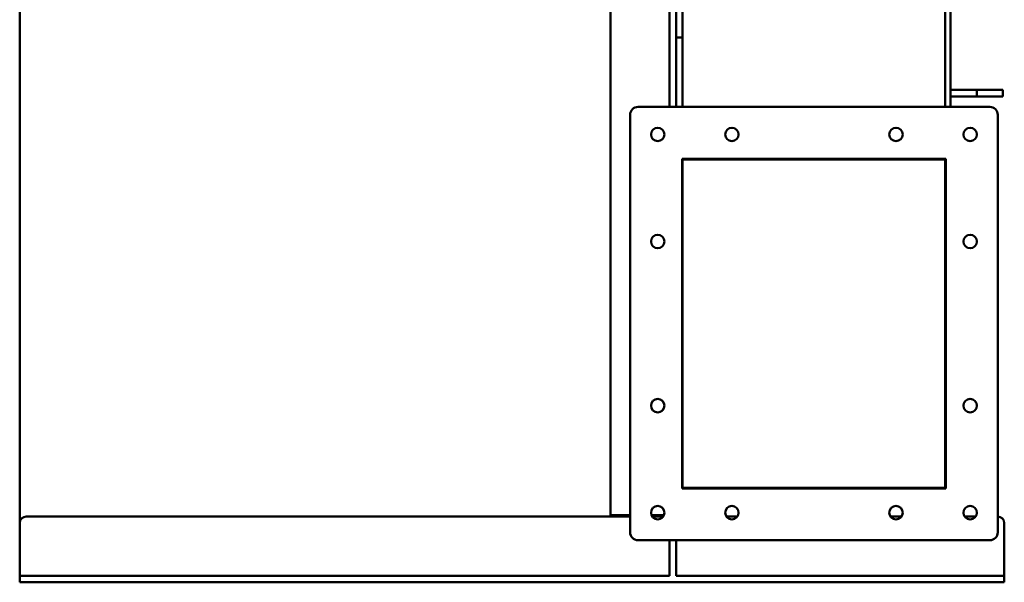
# Model space of a CAD drawing. Header units: millimetres. Extents: x 2244 to 3007, y 1276 to 2437.
# Tile 1 of 5: x 2244 to 2994, y 1276 to 1704. Entities that reach past the tile are written whole.
import ezdxf

# ---------------------------------------------------------------- set-up
doc = ezdxf.new("R2010")
doc.units = ezdxf.units.MM
doc.header["$LTSCALE"] = 12.5
doc.layers.add('Widoczne (ISO)', color=7, linetype='Continuous', lineweight=50)

msp = doc.modelspace()

# ---------------------------------------------------------------- linework, layer by layer
at = {"layer": 'Widoczne (ISO)'}
for p, q in [((2738.5, 2200.75), (2738.5, 1637.75)), ((2693.5, 2176.61), (2693.5, 1326.75)), ((2748.5, 1637.75), (2748.5, 1981.75)), ((2948.5, 1637.75), (2948.5, 1981.75)), ((2743.5, 1690.54), (2743.5, 1841.24)), ((2952.5, 1841.24), (2952.5, 1637.75)), ((2243.5, 1320.75), (2243.5, 1747.4)), ((2743.5, 1637.75), (2743.5, 1690.54)), ((2743.5, 1690.54), (2748.5, 1690.54)), ((2952.5, 1650.75), (2972.5, 1650.75)), ((2972.5, 1650.75), (2992.5, 1650.75)), ((2972.5, 1650.75), (2972.5, 1645.75)), ((2992.5, 1650.75), (2992.5, 1645.75)), ((2952.5, 1645.75), (2972.5, 1645.75)), ((2972.5, 1645.75), (2992.5, 1645.75)), ((2714.5, 1637.75), (2982.5, 1637.75)), ((2708.5, 1313.75), (2708.5, 1631.75)), ((2988.5, 1631.75), (2988.5, 1313.75)), ((2748, 1598.25), (2949, 1598.25)), ((2748, 1347.25), (2748, 1598.25)), ((2748.5, 1597.75), (2748.5, 1598.25)), ((2748.5, 1347.75), (2748.5, 1597.75)), ((2948.5, 1597.75), (2748.5, 1597.75)), ((2948.5, 1598.25), (2948.5, 1597.75)), ((2948.5, 1597.75), (2948.5, 1347.75)), ((2949, 1598.25), (2949, 1347.25)), ((2748.5, 1585.17), (2748, 1585.17)), ((2748, 1522.75), (2748.5, 1522.75)), ((2948.5, 1515.75), (2949, 1515.75)), ((2748, 1512.75), (2748.5, 1512.75)), ((2948.5, 1512.75), (2949, 1512.75)), ((2748.5, 1352.75), (2748, 1352.75)), ((2949, 1352.75), (2948.5, 1352.75)), ((2949, 1347.25), (2748, 1347.25)), ((2748.5, 1347.25), (2748.5, 1347.75)), ((2748.5, 1347.75), (2948.5, 1347.75)), ((2948.5, 1347.75), (2948.5, 1347.25)), ((2243.5, 1320.75), (2243.5, 1285.75)), ((2708.5, 1325.75), (2248.5, 1325.75)), ((2693.5, 1326.75), (2708.5, 1326.75)), ((2724.81, 1326.75), (2733.5, 1326.75)), ((2733.63, 1325.75), (2725.38, 1325.75)), ((2734.2, 1326.75), (2733.5, 1326.75)), ((2790.13, 1325.75), (2781.88, 1325.75)), ((2915.13, 1325.75), (2906.88, 1325.75)), ((2971.63, 1325.75), (2963.38, 1325.75)), ((2993.5, 1285.75), (2993.5, 1320.75)), ((2982.5, 1307.75), (2714.5, 1307.75)), ((2738.5, 1307.75), (2738.5, 1280.75)), ((2743.5, 1280.75), (2743.5, 1307.75)), ((2243.5, 1280.75), (2243.5, 1285.75)), ((2993.5, 1280.75), (2993.5, 1285.75)), ((2243.5, 1280.75), (2243.5, 1275.75)), ((2243.5, 1280.75), (2248.5, 1280.75)), ((2248.5, 1275.75), (2243.5, 1275.75)), ((2738.5, 1280.75), (2248.5, 1280.75)), ((2248.5, 1275.75), (2988.5, 1275.75)), ((2988.5, 1280.75), (2743.5, 1280.75)), ((2988.5, 1280.75), (2993.5, 1280.75)), ((2993.5, 1275.75), (2988.5, 1275.75)), ((2993.5, 1275.75), (2993.5, 1280.75))]:
    msp.add_line(p, q, dxfattribs=at)
for centre in [(2729.5, 1616.75), (2786, 1616.75), (2911, 1616.75), (2967.5, 1616.75), (2729.5, 1535.25), (2967.5, 1535.25), (2729.5, 1410.25), (2967.5, 1410.25), (2729.5, 1328.75), (2786, 1328.75), (2911, 1328.75), (2967.5, 1328.75)]:
    msp.add_circle(centre, 5.1, dxfattribs=at)
for centre, radius, start, end in [((2714.5, 1631.75), 6, 90, 180), ((2982.5, 1631.75), 6, 0, 90), ((2248.5, 1320.75), 5, 90, 180), ((2988.5, 1320.75), 5, 0, 90), ((2714.5, 1313.75), 6, 180, 270), ((2982.5, 1313.75), 6, 270, 0)]:
    msp.add_arc(centre, radius, start, end, dxfattribs=at)

doc.saveas('drawing.dxf')
